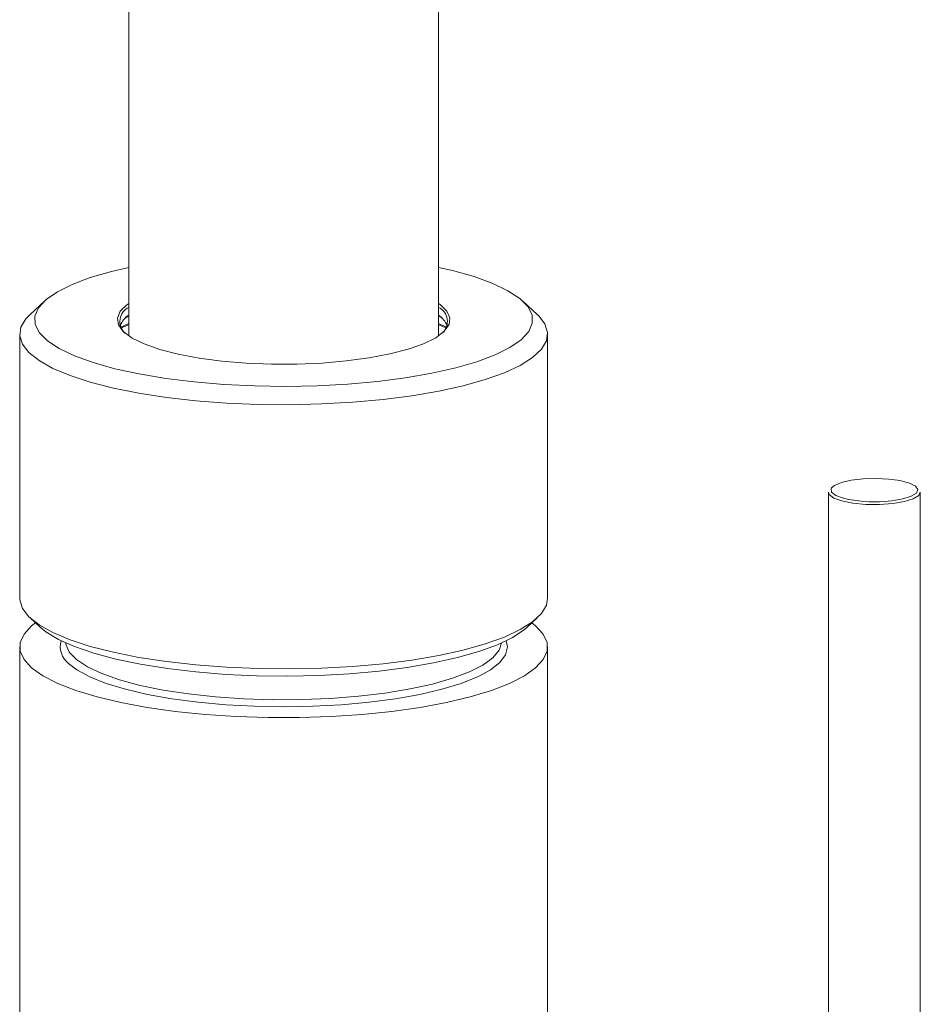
# Paper-space layout '_Dimetric' of a CAD drawing. Header units: millimetres. Extents: x -169 to 72, y -6 to 375.
# Tile 2 of 3: x -23 to 55, y 98 to 184. Entities that reach past the tile are written whole.
import ezdxf

# ---------------------------------------------------------------- set-up
doc = ezdxf.new("R2010")
doc.units = ezdxf.units.MM

psp = doc.layouts.new('_Dimetric')

# ---------------------------------------------------------------- linework, layer by layer
at = {"color": 7, "linetype": 'Continuous', "lineweight": 15}
for p, q in [((-13.5, 232.272), (-13.5, 156.683)), ((13.5, 156.683), (13.5, 232.272)), ((-20.844, 159.718), (-22.093, 158.562)), ((22.093, 158.562), (20.844, 159.718)), ((-13.5, 158.459), (-13.828, 158.21)), ((13.828, 158.21), (13.5, 158.459)), ((-14.198, 157.452), (-13.5, 157.754)), ((-13.5, 157.656), (-14.164, 157.382)), ((14.164, 157.382), (13.5, 157.656)), ((-23, 156.849), (-23, 133.822)), ((23, 133.822), (23, 156.849)), ((47.477, 143.057), (47.477, 84.615)), ((55.477, 84.777), (55.477, 143.057)), ((-22.093, 132.109), (-21.228, 131.309)), ((21.228, 131.309), (22.093, 132.109)), ((-23, 129.583), (-23, 11.682)), ((23, 94.099), (23, 129.583))]:
    psp.add_line(p, q, dxfattribs=at)
at = {"color": 7, "linetype": 'Continuous', "lineweight": 15, "flags": 128}
for points in [[(8.173, 152.716), (5.589, 152.484), (2.917, 152.34), (0.199, 152.288), (-2.522, 152.327), (-5.203, 152.457), (-7.803, 152.676), (-10.279, 152.981), (-12.593, 153.367), (-14.709, 153.827), (-16.592, 154.354), (-18.214, 154.941), (-19.549, 155.578), (-20.575, 156.254), (-21.277, 156.959), (-21.644, 157.683), (-21.669, 158.413), (-21.352, 159.138), (-20.699, 159.847), (-19.719, 160.528), (-18.428, 161.171), (-16.847, 161.766), (-14.999, 162.302), (-13.5, 162.653)], [(13.5, 162.653), (14.709, 162.375), (16.592, 161.848), (18.214, 161.261), (19.549, 160.625), (20.575, 159.948), (21.277, 159.243), (21.644, 158.519), (21.669, 157.789), (21.352, 157.064), (20.699, 156.355), (19.719, 155.674), (18.428, 155.031), (16.847, 154.437), (14.999, 153.9), (12.916, 153.429), (10.628, 153.032), (8.173, 152.716)], [(5.461, 154.502), (3.347, 154.321), (1.154, 154.229), (-1.066, 154.227), (-3.261, 154.316), (-5.379, 154.494), (-7.372, 154.756), (-9.191, 155.097), (-10.795, 155.508), (-12.147, 155.98), (-13.213, 156.501), (-13.97, 157.06), (-14.399, 157.644), (-14.491, 158.238), (-14.243, 158.829), (-13.661, 159.403), (-13.5, 159.519)], [(13.5, 159.519), (13.631, 159.425), (14.226, 158.852), (14.488, 158.262), (14.409, 157.667), (13.993, 157.083), (13.249, 156.523), (12.195, 155.999), (10.854, 155.525), (9.26, 155.112), (7.448, 154.768), (5.461, 154.502)], [(8.663, 151.14), (6.032, 150.902), (3.312, 150.751), (0.545, 150.688), (-2.231, 150.716), (-4.974, 150.832), (-7.644, 151.037), (-10.203, 151.326), (-12.613, 151.696), (-14.84, 152.141), (-16.85, 152.654), (-18.614, 153.229), (-20.107, 153.857), (-21.306, 154.528), (-22.195, 155.233), (-22.76, 155.961), (-22.994, 156.703), (-22.892, 157.446), (-22.456, 158.181), (-22.093, 158.562)], [(22.093, 158.562), (22.195, 158.465), (22.76, 157.736), (22.994, 156.995), (22.892, 156.251), (22.456, 155.516), (21.693, 154.801), (20.613, 154.115), (19.233, 153.469), (17.572, 152.873), (15.655, 152.334), (13.51, 151.862), (11.168, 151.462), (8.663, 151.14)], [(13.5, 157.754), (14.072, 157.511), (14.198, 157.452)], [(55.273, 143.299), (55.064, 143.586), (54.535, 143.855), (53.734, 144.069), (52.732, 144.211), (51.619, 144.267), (50.494, 144.233), (49.456, 144.112), (48.597, 143.914), (47.994, 143.657), (47.741, 143.435)], [(48.649, 142.3), (47.941, 142.557), (47.547, 142.858), (47.477, 143.057)], [(55.477, 143.057), (55.341, 142.78), (54.864, 142.487), (54.087, 142.245), (53.077, 142.075), (51.925, 141.992), (50.734, 142.004), (49.608, 142.11), (48.649, 142.3)], [(8.663, 128.114), (6.032, 127.876), (3.312, 127.725), (0.545, 127.662), (-2.231, 127.689), (-4.974, 127.806), (-7.644, 128.011), (-10.203, 128.3), (-12.613, 128.67), (-14.84, 129.115), (-16.85, 129.628), (-18.614, 130.203), (-20.107, 130.83), (-21.306, 131.501), (-22.195, 132.206), (-22.76, 132.935), (-22.994, 133.676), (-23, 133.822)], [(23, 133.822), (22.892, 133.225), (22.456, 132.49), (21.693, 131.774), (20.613, 131.089), (19.233, 130.443), (17.572, 129.847), (15.655, 129.308), (13.51, 128.835), (11.168, 128.436), (8.663, 128.114)], [(21.629, 131.679), (21.959, 131.416), (22.623, 130.694), (22.958, 129.955), (22.958, 129.211), (22.623, 128.472), (21.959, 127.75), (20.974, 127.054), (19.683, 126.395), (18.105, 125.783), (16.263, 125.226), (14.185, 124.733), (11.899, 124.31), (9.439, 123.964), (6.843, 123.7), (4.146, 123.522), (1.389, 123.432), (-1.389, 123.432), (-4.146, 123.522), (-6.843, 123.7), (-9.439, 123.964), (-11.899, 124.31), (-14.185, 124.733), (-16.263, 125.226), (-18.105, 125.783), (-19.683, 126.395), (-20.974, 127.054), (-21.959, 127.75), (-22.623, 128.472), (-22.958, 129.211), (-22.958, 129.955), (-22.623, 130.694), (-21.959, 131.416), (-21.629, 131.679)], [(8.324, 127.47), (5.745, 127.238), (3.079, 127.092), (0.366, 127.035), (-2.352, 127.068), (-5.034, 127.19), (-7.641, 127.4), (-10.131, 127.693), (-12.468, 128.067), (-14.616, 128.514), (-16.542, 129.029), (-18.218, 129.603), (-19.617, 130.229), (-20.719, 130.895), (-21.228, 131.309)], [(21.228, 131.309), (20.963, 131.08), (19.944, 130.404), (18.622, 129.767), (17.019, 129.178), (15.157, 128.646), (13.066, 128.18), (10.777, 127.786), (8.324, 127.47)], [(17.369, 127.209), (16.887, 126.971), (15.47, 126.403), (13.789, 125.889), (11.871, 125.438), (9.75, 125.059), (7.462, 124.757), (5.047, 124.537), (2.545, 124.404), (0, 124.359), (-2.545, 124.404), (-5.047, 124.537), (-7.462, 124.757), (-9.75, 125.059), (-11.871, 125.438), (-13.789, 125.889), (-15.47, 126.403), (-16.887, 126.971), (-18.016, 127.584), (-18.744, 128.143)]]:
    psp.add_lwpolyline(points, dxfattribs=at)
at = {"color": 8, "linetype": 'Continuous', "lineweight": 15, "flags": 128}
for points in [[(47.741, 143.435), (47.701, 143.364), (47.744, 143.061), (48.118, 142.774), (48.79, 142.53)], [(52.364, 142.26), (52.997, 142.317), (53.956, 142.478), (54.695, 142.708), (55.148, 142.986), (55.275, 143.288), (55.273, 143.299)], [(-18.993, 129.928), (-18.976, 129.81), (-18.68, 129.134), (-18.05, 128.476), (-17.099, 127.845), (-15.842, 127.255), (-14.302, 126.714), (-12.508, 126.233), (-10.49, 125.821), (-8.285, 125.484), (-5.932, 125.229), (-3.473, 125.06), (-0.952, 124.981), (1.586, 124.992), (4.095, 125.094), (6.532, 125.285), (8.851, 125.561), (11.013, 125.917), (12.979, 126.347), (14.712, 126.844), (16.184, 127.398), (17.366, 128), (18.238, 128.638), (18.786, 129.302), (18.993, 129.928)], [(19.398, 130.118), (19.5, 129.583), (19.333, 128.901), (18.836, 128.231), (18.016, 127.584), (17.369, 127.209)]]:
    psp.add_lwpolyline(points, dxfattribs=at)
at = {"color": 7, "linetype": 'Continuous', "lineweight": 15}
for centre, radius, start, end in [((-12.903, 157.941), 1.368, 115.85871, 227.49279), ((12.9, 157.94), 1.37, 312.61619, 64.03231), ((-12.395, 156.847), 1.986, 123.80048, 158.61596), ((12.38, 156.835), 2.005, 21.55457, 56.02899), ((51.476, 154.282), 12.054, 257.12913, 274.22895)]:
    psp.add_arc(centre, radius, start, end, dxfattribs=at)
at = {"color": 8, "linetype": 'Continuous', "lineweight": 15}
psp.add_arc((-17.6, 129.617), 1.866, 164.42497, 232.18043, dxfattribs=at)

doc.saveas('drawing.dxf')
